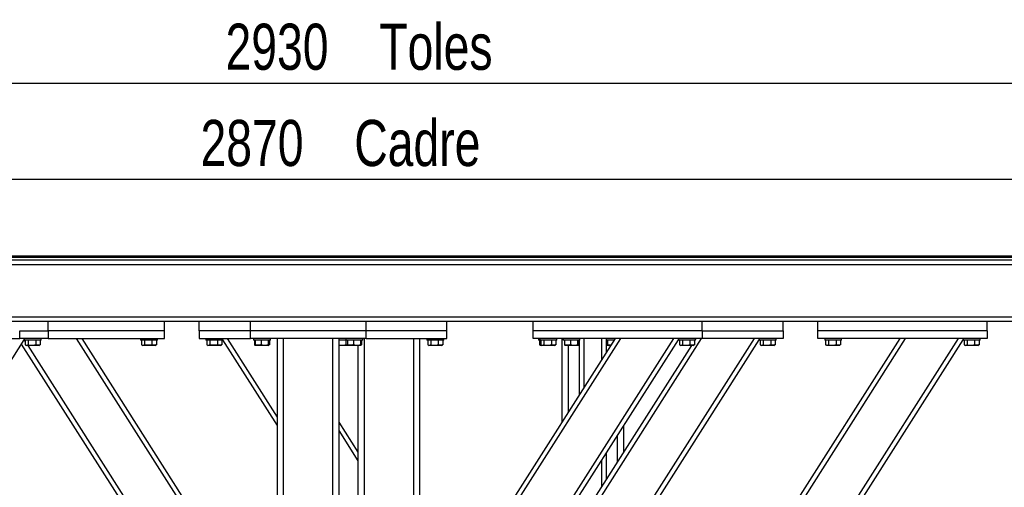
# Model space of a CAD drawing. Header units: millimetres. Extents: x 5 to 589, y 5 to 415.
# Tile 45 of 106: x 477 to 541, y 205 to 235. Entities that reach past the tile are written whole.
import ezdxf

# ---------------------------------------------------------------- set-up
doc = ezdxf.new("R2010")
doc.units = ezdxf.units.MM
doc.layers.add('COTES', color=1, linetype='Continuous')
doc.layers.add('TRAIT-FORT', color=4, linetype='Continuous', lineweight=25)
doc.styles.add('SLDTEXTSTYLE0', font='TXT', dxfattribs={"width": 0.75})
doc.dimstyles.new('SLDDIMSTYLE0', dxfattribs={"dimtxt": 3, "dimasz": 2, "dimexe": 0, "dimexo": 0.0625, "dimgap": 0.75, "dimtad": 1, "dimlfac": 20, "dimrnd": 1e-09, "dimzin": 12, "dimdsep": 46, "dimtxsty": 'SLDTEXTSTYLE0', "dimsah": 1, "dimcen": 0.09, "dimadec": 0, "dimazin": 3, "dimtfac": 1, "dimtofl": 0, "dimtmove": 0, "dimatfit": 3, "dimfxl": 1, "dimfrac": 2, "dimtolj": 1, "dimtzin": 12, "dimarcsym": 0})

# ---------------------------------------------------------------- blocks, each defined once
blk = doc.blocks.new('_D_17')
at = {"layer": 'COTES', "color": 1, "transparency": 16777216}
for p, q in [((426.683, 220.802), (426.683, 232.102)), ((573.183, 220.802), (573.183, 232.102)), ((426.683, 231.102), (573.183, 231.102))]:
    blk.add_line(p, q, dxfattribs=at)
for points in [[(426.683, 231.102), (428.683, 230.602), (428.683, 231.602)], [(573.183, 231.102), (571.183, 231.602), (571.183, 230.602)]]:
    blk.add_solid(points, dxfattribs=at)
at = {"layer": 'COTES', "color": 1, "transparency": 16777216, "char_height": 3, "attachment_point": 1, "style": 'SLDTEXTSTYLE0'}
for s, insert in [('2930', (490.305, 234.969)), ('Toles', (500.297, 234.969))]:
    blk.add_mtext(s, dxfattribs=dict(at, insert=insert))
blk = doc.blocks.new('_D_19')
at = {"layer": 'COTES', "color": 1, "transparency": 16777216}
for p, q in [((428.183, 220.302), (428.183, 225.847)), ((571.683, 220.302), (571.683, 225.847)), ((571.683, 224.847), (428.183, 224.847))]:
    blk.add_line(p, q, dxfattribs=at)
for points in [[(428.183, 224.847), (430.183, 224.347), (430.183, 225.347)], [(571.683, 224.847), (569.683, 225.347), (569.683, 224.347)]]:
    blk.add_solid(points, dxfattribs=at)
at = {"layer": 'COTES', "color": 1, "transparency": 16777216, "char_height": 3, "attachment_point": 1, "style": 'SLDTEXTSTYLE0'}
for s, insert in [('2870', (488.68, 228.714)), ('Cadre', (498.672, 228.714))]:
    blk.add_mtext(s, dxfattribs=dict(at, insert=insert))

msp = doc.modelspace()

# ---------------------------------------------------------------- linework, layer by layer
at = {"layer": 'TRAIT-FORT', "color": 4, "linetype": 'Continuous', "lineweight": 25}
for p, q in [((426.68252, 219.87658), (514.68252, 219.87658)), ((426.68252, 219.80158), (514.68252, 219.80158)), ((426.68252, 219.80158), (573.18252, 219.80158)), ((573.18252, 219.60158), (426.68252, 219.60158)), ((514.68302, 219.87658), (514.68252, 219.87658)), ((514.68252, 219.80158), (514.68252, 219.87658)), ((514.68302, 219.80158), (514.68302, 219.87658)), ((514.68302, 219.87658), (573.18252, 219.87658)), ((514.68302, 219.80158), (573.18252, 219.80158)), ((571.68252, 219.30158), (428.18252, 219.30158)), ((571.68252, 215.90158), (428.18252, 215.90158)), ((491.93252, 215.60158), (455.78252, 215.60158)), ((478.78252, 215.00158), (478.78252, 215.60158)), ((486.33252, 215.00158), (486.33252, 215.60158)), ((488.58252, 215.00158), (488.58252, 215.60158)), ((491.93252, 215.00158), (491.93252, 215.60158)), ((499.43252, 215.60158), (491.93252, 215.60158)), ((499.43252, 215.00158), (499.43252, 215.60158)), ((510.28252, 215.60158), (499.43252, 215.60158)), ((504.68252, 215.00158), (504.68252, 215.60158)), ((510.28252, 215.00158), (510.28252, 215.60158)), ((521.28252, 215.60158), (510.28252, 215.60158)), ((521.28252, 215.00158), (521.28252, 215.60158)), ((544.08252, 215.60158), (521.28252, 215.60158)), ((526.53252, 215.00158), (526.53252, 215.60158)), ((528.78252, 215.00158), (528.78252, 215.60158)), ((539.78252, 215.00158), (539.78252, 215.60158)), ((476.93252, 215.00158), (478.78252, 215.00158)), ((476.93252, 214.50158), (476.93252, 215.00158)), ((486.33252, 215.00158), (478.78252, 215.00158)), ((478.78252, 215.00158), (478.78252, 214.50158)), ((486.33252, 214.50158), (486.33252, 215.00158)), ((491.93252, 215.00158), (488.58252, 215.00158)), ((488.58252, 215.00158), (488.58252, 214.50158)), ((499.43252, 215.00158), (491.93252, 215.00158)), ((491.93252, 214.50158), (491.93252, 215.00158)), ((504.68252, 215.00158), (499.43252, 215.00158)), ((499.43252, 214.50158), (499.43252, 215.00158)), ((504.68252, 214.50158), (504.68252, 215.00158)), ((521.28252, 215.00158), (510.28252, 215.00158)), ((510.28252, 214.50158), (510.28252, 215.00158)), ((521.28252, 215.00158), (526.53252, 215.00158)), ((521.28252, 215.00158), (521.28252, 214.50158)), ((526.53252, 215.00158), (526.53252, 214.50158)), ((539.78252, 215.00158), (528.78252, 215.00158)), ((528.78252, 214.50158), (528.78252, 215.00158)), ((539.78252, 215.00158), (539.78252, 214.50158)), ((475.18252, 214.50158), (476.93252, 214.50158)), ((475.18252, 211.20158), (477.23252, 214.42301)), ((478.78252, 214.50158), (476.93252, 214.50158)), ((477.23252, 214.50158), (477.23252, 214.40158)), ((477.9932, 214.40158), (477.23252, 214.40158)), ((477.29553, 214.33278), (477.25175, 214.40158)), ((477.29553, 214.40158), (477.29553, 214.10181)), ((477.48654, 214.40158), (477.48654, 214.10181)), ((477.97354, 214.40158), (477.97354, 214.10181)), ((478.33252, 214.40158), (477.9932, 214.40158)), ((478.26952, 214.40158), (478.26952, 214.10181)), ((478.33252, 214.40158), (478.33252, 214.50158)), ((478.78252, 214.50158), (486.33252, 214.50158)), ((493.68252, 193.98342), (480.62551, 214.50158)), ((493.68252, 194.54221), (480.98111, 214.50158)), ((484.78252, 214.50158), (484.78252, 214.40158)), ((485.88252, 214.40158), (484.78252, 214.40158)), ((484.84553, 214.40158), (484.84553, 214.10181)), ((485.03654, 214.40158), (485.03654, 214.10181)), ((485.52354, 214.40158), (485.52354, 214.10181)), ((485.81952, 214.40158), (485.81952, 214.10181)), ((485.88252, 214.40158), (485.88252, 214.50158)), ((488.58252, 214.50158), (491.93252, 214.50158)), ((489.03252, 214.50158), (489.03252, 214.40158)), ((490.13252, 214.40158), (489.03252, 214.40158)), ((489.09553, 214.40158), (489.09553, 214.10181)), ((489.28654, 214.40158), (489.28654, 214.10181)), ((489.77354, 214.40158), (489.77354, 214.10181)), ((490.06952, 214.40158), (490.06952, 214.10181)), ((490.13252, 214.40158), (490.13252, 214.50158)), ((493.68252, 208.84443), (490.13252, 214.42301)), ((493.68252, 209.40322), (490.43812, 214.50158)), ((499.43252, 214.50158), (491.93252, 214.50158)), ((492.13252, 214.50158), (492.13252, 214.40158)), ((493.23252, 214.40158), (492.13252, 214.40158)), ((492.19553, 214.40158), (492.19553, 214.10181)), ((492.23048, 214.40158), (492.23048, 214.10181)), ((492.62192, 214.40158), (492.62192, 214.10181)), ((493.07397, 214.40158), (493.07397, 214.10181)), ((493.13457, 214.40158), (493.13457, 214.10181)), ((493.16952, 214.40158), (493.16952, 214.10181)), ((493.23252, 214.40158), (493.23252, 214.50158)), ((493.68252, 174.90158), (493.68252, 214.50158)), ((494.08252, 174.90158), (494.08252, 214.50158)), ((497.28252, 174.90158), (497.28252, 214.50158)), ((497.68252, 191.00158), (497.68252, 214.50158)), ((498.13252, 214.40158), (497.68252, 214.40158)), ((498.12354, 214.40158), (498.12354, 214.10181)), ((498.13252, 214.50158), (498.13252, 214.40158)), ((499.23252, 214.40158), (498.13252, 214.40158)), ((498.23048, 214.40158), (498.23048, 214.10181)), ((498.62192, 214.40158), (498.62192, 214.10181)), ((498.78252, 187.46199), (515.98953, 214.50158)), ((498.78252, 182.06037), (519.42693, 214.50158)), ((498.78252, 188.02078), (515.63394, 214.50158)), ((498.81434, 181.55158), (519.73252, 214.42301)), ((499.07397, 214.40158), (499.07397, 214.10181)), ((499.13457, 214.40158), (499.13457, 214.10181)), ((499.23252, 214.40158), (499.23252, 214.50158)), ((499.33252, 188.88507), (499.33252, 214.50158)), ((499.43252, 214.50158), (504.68252, 214.50158)), ((502.53252, 193.91364), (502.53252, 214.50158)), ((502.93252, 194.54221), (502.93252, 214.50158)), ((503.38252, 214.50158), (503.38252, 214.40158)), ((504.1432, 214.40158), (503.38252, 214.40158)), ((503.44553, 214.40158), (503.44553, 214.10181)), ((503.63654, 214.40158), (503.63654, 214.10181)), ((504.03252, 187.46199), (521.23953, 214.50158)), ((504.03252, 182.06037), (524.67693, 214.50158)), ((504.06434, 181.55158), (524.98252, 214.42301)), ((504.12354, 214.40158), (504.12354, 214.10181)), ((504.48252, 214.40158), (504.1432, 214.40158)), ((504.41952, 214.40158), (504.41952, 214.10181)), ((504.48252, 214.40158), (504.48252, 214.50158)), ((521.28252, 214.50158), (510.28252, 214.50158)), ((510.63252, 214.50158), (510.63252, 214.40158)), ((510.63252, 214.50158), (510.63252, 214.40158)), ((510.73252, 214.40158), (510.63252, 214.40158)), ((510.69553, 214.40158), (510.69553, 214.10181)), ((510.73048, 214.40158), (510.73048, 214.10181)), ((510.73252, 214.50158), (510.73252, 214.40158)), ((511.4932, 214.40158), (510.73252, 214.40158)), ((510.79553, 214.40158), (510.79553, 214.10181)), ((510.98654, 214.40158), (510.98654, 214.10181)), ((511.47354, 214.40158), (511.47354, 214.10181)), ((511.83252, 214.40158), (511.4932, 214.40158)), ((511.76952, 214.40158), (511.76952, 214.10181)), ((511.83252, 214.40158), (511.83252, 214.50158)), ((512.18252, 209.07792), (512.18252, 214.50158)), ((512.23252, 214.50158), (512.23252, 214.40158)), ((512.27447, 214.40158), (512.23252, 214.40158)), ((513.33252, 214.40158), (512.27447, 214.40158)), ((512.33048, 214.40158), (512.33048, 214.10181)), ((512.72192, 214.40158), (512.72192, 214.10181)), ((513.17397, 214.40158), (513.17397, 214.10181)), ((513.23457, 214.40158), (513.23457, 214.10181)), ((513.30752, 210.84578), (513.30752, 214.40158)), ((513.33252, 214.40158), (513.33252, 214.50158)), ((513.60752, 211.31721), (513.60752, 214.50158)), ((514.75752, 213.12435), (514.75752, 214.50158)), ((515.03252, 214.50158), (515.03252, 214.40158)), ((515.07447, 214.40158), (515.03252, 214.40158)), ((515.05752, 213.59578), (515.05752, 214.40158)), ((515.5703, 214.40158), (515.07447, 214.40158)), ((515.13048, 214.40158), (515.13048, 214.10181)), ((515.52192, 214.40158), (515.52192, 214.32554)), ((517.28252, 187.46199), (534.48953, 214.50158)), ((517.28252, 182.06037), (537.92693, 214.50158)), ((517.28252, 188.02078), (534.13394, 214.50158)), ((517.31434, 181.55158), (538.23252, 214.42301)), ((519.73252, 214.50158), (519.73252, 214.40158)), ((520.4932, 214.40158), (519.73252, 214.40158)), ((519.79553, 214.40158), (519.79553, 214.10181)), ((519.98654, 214.40158), (519.98654, 214.10181)), ((520.47354, 214.40158), (520.47354, 214.10181)), ((520.83252, 214.40158), (520.4932, 214.40158)), ((520.76952, 214.32177), (520.8203, 214.40158)), ((520.76952, 214.40158), (520.76952, 214.10181)), ((520.83252, 214.40158), (520.83252, 214.50158)), ((520.83252, 214.42078), (520.88394, 214.50158)), ((526.53252, 214.50158), (521.28252, 214.50158)), ((524.98252, 214.50158), (524.98252, 214.40158)), ((525.7432, 214.40158), (524.98252, 214.40158)), ((525.04553, 214.40158), (525.04553, 214.10181)), ((525.23654, 214.40158), (525.23654, 214.10181)), ((525.72354, 214.40158), (525.72354, 214.10181)), ((526.08252, 214.40158), (525.7432, 214.40158)), ((526.01952, 214.40158), (526.01952, 214.10181)), ((526.08252, 214.40158), (526.08252, 214.50158)), ((539.78252, 214.50158), (528.78252, 214.50158)), ((529.23252, 214.50158), (529.23252, 214.40158)), ((529.9932, 214.40158), (529.23252, 214.40158)), ((529.29553, 214.40158), (529.29553, 214.10181)), ((529.48654, 214.40158), (529.48654, 214.10181)), ((529.97354, 214.40158), (529.97354, 214.10181)), ((530.33252, 214.40158), (529.9932, 214.40158)), ((530.26952, 214.40158), (530.26952, 214.10181)), ((530.33252, 214.40158), (530.33252, 214.50158)), ((538.23252, 214.50158), (538.23252, 214.40158)), ((538.9932, 214.40158), (538.23252, 214.40158)), ((538.29553, 214.40158), (538.29553, 214.10181)), ((538.48654, 214.40158), (538.48654, 214.10181)), ((538.97354, 214.40158), (538.97354, 214.10181)), ((539.33252, 214.40158), (538.9932, 214.40158)), ((539.26952, 214.40158), (539.26952, 214.10181)), ((539.33252, 214.40158), (539.33252, 214.50158)), ((493.68252, 188.02301), (477.05752, 214.14801)), ((477.3202, 214.0854), (477.37877, 214.05158)), ((477.73266, 214.05158), (477.37877, 214.05158)), ((493.68252, 188.58179), (477.47448, 214.05158)), ((478.18627, 214.05158), (477.73266, 214.05158)), ((478.18627, 214.05158), (478.24485, 214.0854)), ((478.26952, 214.10181), (478.24391, 214.08703)), ((484.8702, 214.0854), (484.92877, 214.05158)), ((485.73627, 214.05158), (484.92877, 214.05158)), ((485.73627, 214.05158), (485.79485, 214.0854)), ((485.81952, 214.10181), (485.79391, 214.08703)), ((489.1202, 214.0854), (489.17877, 214.05158)), ((489.98627, 214.05158), (489.17877, 214.05158)), ((489.98627, 214.05158), (490.04485, 214.0854)), ((490.06952, 214.10181), (490.04391, 214.08703)), ((492.2202, 214.0854), (492.25425, 214.06574)), ((492.25425, 214.06574), (492.27877, 214.05158)), ((493.08627, 214.05158), (492.27877, 214.05158)), ((493.08627, 214.05158), (493.1108, 214.06574)), ((493.11192, 214.06638), (493.14485, 214.0854)), ((493.16952, 214.10181), (493.12636, 214.08574)), ((493.16952, 214.10181), (493.14391, 214.08703)), ((497.88266, 214.05158), (497.68252, 214.05158)), ((498.27877, 214.05158), (497.88266, 214.05158)), ((498.2202, 214.0854), (498.25399, 214.06589)), ((498.25425, 214.06574), (498.27877, 214.05158)), ((499.08627, 214.05158), (498.27877, 214.05158)), ((498.93252, 190.48857), (498.93252, 214.05158)), ((499.08627, 214.05158), (499.1108, 214.06574)), ((503.4702, 214.0854), (503.52877, 214.05158)), ((503.88266, 214.05158), (503.52877, 214.05158)), ((504.33627, 214.05158), (503.88266, 214.05158)), ((504.03252, 188.02078), (520.59758, 214.05158)), ((504.33627, 214.05158), (504.39485, 214.0854)), ((504.41952, 214.10181), (504.39391, 214.08703)), ((510.7202, 214.0854), (510.77877, 214.05158)), ((510.73048, 214.10181), (510.74681, 214.0767)), ((510.82123, 214.07534), (510.73048, 214.10181)), ((510.75425, 214.06574), (510.77877, 214.05158)), ((510.87877, 214.05158), (510.77877, 214.05158)), ((510.8202, 214.0854), (510.87877, 214.05158)), ((511.23266, 214.05158), (510.87877, 214.05158)), ((511.68627, 214.05158), (511.23266, 214.05158)), ((511.68627, 214.05158), (511.74485, 214.0854)), ((511.76952, 214.10181), (511.74391, 214.08703)), ((512.35425, 214.06574), (512.37877, 214.05158)), ((513.18627, 214.05158), (512.37877, 214.05158)), ((512.58252, 209.70649), (512.58252, 214.05158)), ((513.18627, 214.05158), (513.2108, 214.06574)), ((513.30752, 214.05158), (513.18627, 214.05158)), ((513.20386, 214.06801), (513.30752, 214.08574)), ((515.17877, 214.05158), (515.05752, 214.05158)), ((515.15425, 214.06574), (515.17877, 214.05158)), ((515.34758, 214.05158), (515.17877, 214.05158)), ((519.8202, 214.0854), (519.87877, 214.05158)), ((520.23266, 214.05158), (519.87877, 214.05158)), ((520.68627, 214.05158), (520.23266, 214.05158)), ((520.68627, 214.05158), (520.74485, 214.0854)), ((520.76952, 214.10181), (520.74391, 214.08703)), ((525.0702, 214.0854), (525.12877, 214.05158)), ((525.48266, 214.05158), (525.12877, 214.05158)), ((525.93627, 214.05158), (525.48266, 214.05158)), ((525.93627, 214.05158), (525.99485, 214.0854)), ((526.01952, 214.10181), (525.99391, 214.08703)), ((529.3202, 214.0854), (529.37877, 214.05158)), ((529.73266, 214.05158), (529.37877, 214.05158)), ((530.18627, 214.05158), (529.73266, 214.05158)), ((530.18627, 214.05158), (530.24485, 214.0854)), ((530.26952, 214.10181), (530.24391, 214.08703)), ((538.3202, 214.0854), (538.37877, 214.05158)), ((538.73266, 214.05158), (538.37877, 214.05158)), ((539.18627, 214.05158), (538.73266, 214.05158)), ((539.18627, 214.05158), (539.24485, 214.0854)), ((539.26952, 214.10181), (539.24391, 214.08703)), ((498.93252, 207.11364), (497.68252, 209.07792)), ((516.18252, 207.11364), (516.18252, 208.84443)), ((498.93252, 206.55485), (497.68252, 208.51913)), ((515.78252, 206.48507), (515.78252, 208.21586)), ((515.05752, 205.34578), (515.05752, 207.07658)), ((514.75752, 204.87435), (514.75752, 206.60515))]:
    msp.add_line(p, q, dxfattribs=at)
for points, knots in [([(477.29553, 214.10181), (477.31211, 214.09084), (477.34563, 214.06868), (477.39529, 214.06057), (477.44276, 214.07247), (477.47186, 214.09197), (477.48654, 214.10181)], [0, 0, 0, 0, 0.26460494, 0.53494775, 0.76534313, 1, 1, 1, 1]), ([(477.48654, 214.10181), (477.5485, 214.08662), (477.65098, 214.0615), (477.79961, 214.06383), (477.8996, 214.08127), (477.95712, 214.09725), (477.97354, 214.10181)], [0, 0, 0, 0, 0.38554949, 0.63764185, 0.89654625, 1, 1, 1, 1]), ([(478.26952, 214.10181), (478.24383, 214.09084), (478.19189, 214.06868), (478.11494, 214.06057), (478.04138, 214.07247), (477.99629, 214.09197), (477.97354, 214.10181)], [0, 0, 0, 0, 0.26460494, 0.53494775, 0.76534312, 1, 1, 1, 1]), ([(484.84553, 214.10181), (484.86211, 214.09084), (484.89563, 214.06868), (484.94529, 214.06057), (484.99276, 214.07247), (485.02186, 214.09197), (485.03654, 214.10181)], [0, 0, 0, 0, 0.26460494, 0.53494775, 0.76534313, 1, 1, 1, 1]), ([(485.52354, 214.10181), (485.46157, 214.08662), (485.3591, 214.0615), (485.21047, 214.06383), (485.11048, 214.08127), (485.05296, 214.09725), (485.03654, 214.10181)], [0, 0, 0, 0, 0.38554949, 0.63764185, 0.89654625, 1, 1, 1, 1]), ([(485.81952, 214.10181), (485.79383, 214.09084), (485.74189, 214.06868), (485.66494, 214.06057), (485.59138, 214.07247), (485.54629, 214.09197), (485.52354, 214.10181)], [0, 0, 0, 0, 0.264604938, 0.534947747, 0.765343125, 1, 1, 1, 1]), ([(489.09553, 214.10181), (489.11211, 214.09084), (489.14563, 214.06868), (489.19529, 214.06057), (489.24276, 214.07247), (489.27186, 214.09197), (489.28654, 214.10181)], [0, 0, 0, 0, 0.26460494, 0.53494775, 0.76534313, 1, 1, 1, 1]), ([(489.77354, 214.10181), (489.71157, 214.08662), (489.6091, 214.0615), (489.46047, 214.06383), (489.36048, 214.08127), (489.30296, 214.09725), (489.28654, 214.10181)], [0, 0, 0, 0, 0.38554949, 0.63764185, 0.89654625, 1, 1, 1, 1]), ([(490.06952, 214.10181), (490.04383, 214.09084), (489.99189, 214.06868), (489.91494, 214.06057), (489.84138, 214.07247), (489.79629, 214.09197), (489.77354, 214.10181)], [0, 0, 0, 0, 0.26460494, 0.53494775, 0.76534313, 1, 1, 1, 1]), ([(492.19553, 214.10181), (492.21203, 214.08908), (492.22987, 214.07532), (492.24833, 214.07246), (492.24971, 214.07224)], [0, 0, 0, 0, 0.92491712, 1, 1, 1, 1]), ([(492.23048, 214.10181), (492.23817, 214.08381), (492.24604, 214.06539), (492.25412, 214.06605), (492.2543, 214.06607)], [0, 0, 0, 0, 0.9774919, 1, 1, 1, 1]), ([(492.62192, 214.10181), (492.58795, 214.09084), (492.51926, 214.06868), (492.41749, 214.06057), (492.32021, 214.07247), (492.26057, 214.09197), (492.23048, 214.10181)], [0, 0, 0, 0, 0.26460494, 0.53494775, 0.76534313, 1, 1, 1, 1]), ([(492.62192, 214.10181), (492.66115, 214.09084), (492.74047, 214.06868), (492.858, 214.06057), (492.97034, 214.07247), (493.03922, 214.09197), (493.07397, 214.10181)], [0, 0, 0, 0, 0.26460494, 0.53494775, 0.76534313, 1, 1, 1, 1]), ([(493.07397, 214.10181), (493.08168, 214.08662), (493.09443, 214.0615), (493.11293, 214.06383), (493.12537, 214.08127), (493.13253, 214.09725), (493.13457, 214.10181)], [0, 0, 0, 0, 0.385549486, 0.637641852, 0.896546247, 1, 1, 1, 1]), ([(497.68252, 214.09301), (497.72929, 214.08182), (497.81659, 214.06092), (497.94964, 214.06405), (498.0496, 214.08126), (498.10711, 214.09724), (498.12354, 214.10181)], [0, 0, 0, 0, 0.32122332, 0.59970697, 0.88571578, 1, 1, 1, 1]), ([(498.25063, 214.06575), (498.23104, 214.068), (498.18798, 214.07295), (498.14627, 214.09162), (498.12354, 214.10181)], [0, 0, 0, 0, 0.45469965, 1, 1, 1, 1]), ([(498.23048, 214.10181), (498.23817, 214.08381), (498.24604, 214.06539), (498.25412, 214.06605), (498.2543, 214.06607)], [0, 0, 0, 0, 0.9774919, 1, 1, 1, 1]), ([(498.62192, 214.10181), (498.58795, 214.09084), (498.51926, 214.06868), (498.41749, 214.06057), (498.32021, 214.07247), (498.26057, 214.09197), (498.23048, 214.10181)], [0, 0, 0, 0, 0.26460494, 0.53494775, 0.76534313, 1, 1, 1, 1]), ([(498.62192, 214.10181), (498.66115, 214.09084), (498.74047, 214.06868), (498.858, 214.06057), (498.97034, 214.07247), (499.03922, 214.09197), (499.07397, 214.10181)], [0, 0, 0, 0, 0.26460494, 0.53494775, 0.76534313, 1, 1, 1, 1]), ([(499.07397, 214.10181), (499.08168, 214.08662), (499.09443, 214.0615), (499.11293, 214.06383), (499.12537, 214.08127), (499.13253, 214.09725), (499.13457, 214.10181)], [0, 0, 0, 0, 0.385549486, 0.637641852, 0.896546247, 1, 1, 1, 1]), ([(503.44553, 214.10181), (503.46211, 214.09084), (503.49563, 214.06868), (503.54529, 214.06057), (503.59276, 214.07247), (503.62186, 214.09197), (503.63654, 214.10181)], [0, 0, 0, 0, 0.26460494, 0.53494775, 0.76534313, 1, 1, 1, 1]), ([(503.63654, 214.10181), (503.6985, 214.08662), (503.80098, 214.0615), (503.94961, 214.06383), (504.0496, 214.08127), (504.10712, 214.09725), (504.12354, 214.10181)], [0, 0, 0, 0, 0.38554949, 0.63764185, 0.89654625, 1, 1, 1, 1]), ([(504.41952, 214.10181), (504.39383, 214.09084), (504.34189, 214.06868), (504.26494, 214.06057), (504.19138, 214.07247), (504.14629, 214.09197), (504.12354, 214.10181)], [0, 0, 0, 0, 0.26460494, 0.53494775, 0.76534312, 1, 1, 1, 1]), ([(510.69553, 214.10181), (510.7121, 214.09096), (510.74561, 214.06902), (510.79303, 214.0597), (510.82285, 214.06949), (510.83532, 214.07358)], [0, 0, 0, 0, 0.36278265, 0.73343212, 1, 1, 1, 1]), ([(510.79553, 214.10181), (510.81211, 214.09084), (510.84563, 214.06868), (510.89529, 214.06057), (510.94276, 214.07247), (510.97186, 214.09197), (510.98654, 214.10181)], [0, 0, 0, 0, 0.26460494, 0.53494775, 0.76534313, 1, 1, 1, 1]), ([(510.98654, 214.10181), (511.0485, 214.08662), (511.15098, 214.0615), (511.29961, 214.06383), (511.3996, 214.08127), (511.45712, 214.09725), (511.47354, 214.10181)], [0, 0, 0, 0, 0.38554949, 0.63764185, 0.89654625, 1, 1, 1, 1]), ([(511.76952, 214.10181), (511.74383, 214.09084), (511.69189, 214.06868), (511.61494, 214.06057), (511.54138, 214.07247), (511.49629, 214.09197), (511.47354, 214.10181)], [0, 0, 0, 0, 0.26460494, 0.53494775, 0.76534312, 1, 1, 1, 1]), ([(512.3543, 214.06689), (512.35364, 214.06689), (512.34767, 214.06686), (512.33968, 214.08173), (512.33252, 214.09735), (512.33048, 214.10181)], [0, 0, 0, 0, 0.08223705, 0.73797741, 1, 1, 1, 1]), ([(512.72192, 214.10181), (512.68795, 214.09084), (512.61926, 214.06868), (512.51749, 214.06057), (512.42021, 214.07247), (512.36057, 214.09197), (512.33048, 214.10181)], [0, 0, 0, 0, 0.26460494, 0.53494775, 0.76534312, 1, 1, 1, 1]), ([(512.72192, 214.10181), (512.76115, 214.09084), (512.84047, 214.06868), (512.958, 214.06057), (513.07034, 214.07247), (513.13922, 214.09197), (513.17397, 214.10181)], [0, 0, 0, 0, 0.264604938, 0.534947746, 0.765343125, 1, 1, 1, 1]), ([(513.23457, 214.10181), (513.22686, 214.08662), (513.21411, 214.0615), (513.19561, 214.06383), (513.18317, 214.08127), (513.17601, 214.09725), (513.17397, 214.10181)], [0, 0, 0, 0, 0.385549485, 0.637641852, 0.896546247, 1, 1, 1, 1]), ([(515.05752, 214.06911), (515.06288, 214.06799), (515.09429, 214.06144), (515.12654, 214.0643), (515.1533, 214.06666)], [0, 0, 0, 0, 0.17042719, 1, 1, 1, 1]), ([(515.1543, 214.06689), (515.15364, 214.06689), (515.14767, 214.06686), (515.13968, 214.08173), (515.13252, 214.09735), (515.13048, 214.10181)], [0, 0, 0, 0, 0.08223705, 0.73797741, 1, 1, 1, 1]), ([(515.35793, 214.06784), (515.34272, 214.06612), (515.2971, 214.06094), (515.22017, 214.07316), (515.16056, 214.0922), (515.13048, 214.10181)], [0, 0, 0, 0, 0.19854697, 0.59560144, 1, 1, 1, 1]), ([(519.79553, 214.10181), (519.81211, 214.09084), (519.84563, 214.06868), (519.89529, 214.06057), (519.94276, 214.07247), (519.97186, 214.09197), (519.98654, 214.10181)], [0, 0, 0, 0, 0.26460494, 0.53494775, 0.76534313, 1, 1, 1, 1]), ([(519.98654, 214.10181), (520.0485, 214.08662), (520.15098, 214.0615), (520.29961, 214.06383), (520.3996, 214.08127), (520.45712, 214.09725), (520.47354, 214.10181)], [0, 0, 0, 0, 0.38554949, 0.63764185, 0.89654625, 1, 1, 1, 1]), ([(520.76952, 214.10181), (520.74383, 214.09084), (520.69189, 214.06868), (520.61494, 214.06057), (520.54138, 214.07247), (520.49629, 214.09197), (520.47354, 214.10181)], [0, 0, 0, 0, 0.26460494, 0.53494775, 0.76534312, 1, 1, 1, 1]), ([(525.04553, 214.10181), (525.06211, 214.09084), (525.09563, 214.06868), (525.14529, 214.06057), (525.19276, 214.07247), (525.22186, 214.09197), (525.23654, 214.10181)], [0, 0, 0, 0, 0.26460494, 0.53494775, 0.76534313, 1, 1, 1, 1]), ([(525.23654, 214.10181), (525.2985, 214.08662), (525.40098, 214.0615), (525.54961, 214.06383), (525.6496, 214.08127), (525.70712, 214.09725), (525.72354, 214.10181)], [0, 0, 0, 0, 0.38554949, 0.63764185, 0.89654625, 1, 1, 1, 1]), ([(526.01952, 214.10181), (525.99383, 214.09084), (525.94189, 214.06868), (525.86494, 214.06057), (525.79138, 214.07247), (525.74629, 214.09197), (525.72354, 214.10181)], [0, 0, 0, 0, 0.26460494, 0.53494775, 0.76534312, 1, 1, 1, 1]), ([(529.29553, 214.10181), (529.31211, 214.09084), (529.34563, 214.06868), (529.39529, 214.06057), (529.44276, 214.07247), (529.47186, 214.09197), (529.48654, 214.10181)], [0, 0, 0, 0, 0.26460494, 0.53494775, 0.76534313, 1, 1, 1, 1]), ([(529.48654, 214.10181), (529.5485, 214.08662), (529.65098, 214.0615), (529.79961, 214.06383), (529.8996, 214.08127), (529.95712, 214.09725), (529.97354, 214.10181)], [0, 0, 0, 0, 0.38554949, 0.63764185, 0.89654625, 1, 1, 1, 1]), ([(530.26952, 214.10181), (530.24383, 214.09084), (530.19189, 214.06868), (530.11494, 214.06057), (530.04138, 214.07247), (529.99629, 214.09197), (529.97354, 214.10181)], [0, 0, 0, 0, 0.26460494, 0.53494775, 0.76534312, 1, 1, 1, 1]), ([(538.29553, 214.10181), (538.31211, 214.09084), (538.34563, 214.06868), (538.39529, 214.06057), (538.44276, 214.07247), (538.47186, 214.09197), (538.48654, 214.10181)], [0, 0, 0, 0, 0.26460494, 0.53494775, 0.76534313, 1, 1, 1, 1]), ([(538.48654, 214.10181), (538.5485, 214.08662), (538.65098, 214.0615), (538.79961, 214.06383), (538.8996, 214.08127), (538.95712, 214.09725), (538.97354, 214.10181)], [0, 0, 0, 0, 0.38554949, 0.63764185, 0.89654625, 1, 1, 1, 1]), ([(539.26952, 214.10181), (539.24383, 214.09084), (539.19189, 214.06868), (539.11494, 214.06057), (539.04138, 214.07247), (538.99629, 214.09197), (538.97354, 214.10181)], [0, 0, 0, 0, 0.26460494, 0.53494775, 0.76534312, 1, 1, 1, 1])]:
    msp.add_open_spline(points, degree=3, knots=knots, dxfattribs=at)

# ---------------------------------------------------------------- dimensions: what is measured, and where the dimension line sits
at = {"layer": 'COTES', "color": 1}
for base, p1, p2, text, picture, middle in [((573.18252, 231.10158), (426.68252, 219.80158), (573.18252, 219.80158), '<> Toles', '_D_17', (499.93252, 231.10158)), ((428.18252, 224.84692), (571.68252, 219.30158), (428.18252, 219.30158), '<> Cadre', '_D_19', (499.93252, 224.84692))]:
    dim = msp.add_linear_dim(base=base, p1=p1, p2=p2, angle=0, text=text, dimstyle='SLDDIMSTYLE0', dxfattribs=at)
    dim.commit()
    dim.dimension.update_dxf_attribs({"geometry": picture, "text_midpoint": middle, "dimtype": 160})

doc.saveas('drawing.dxf')
